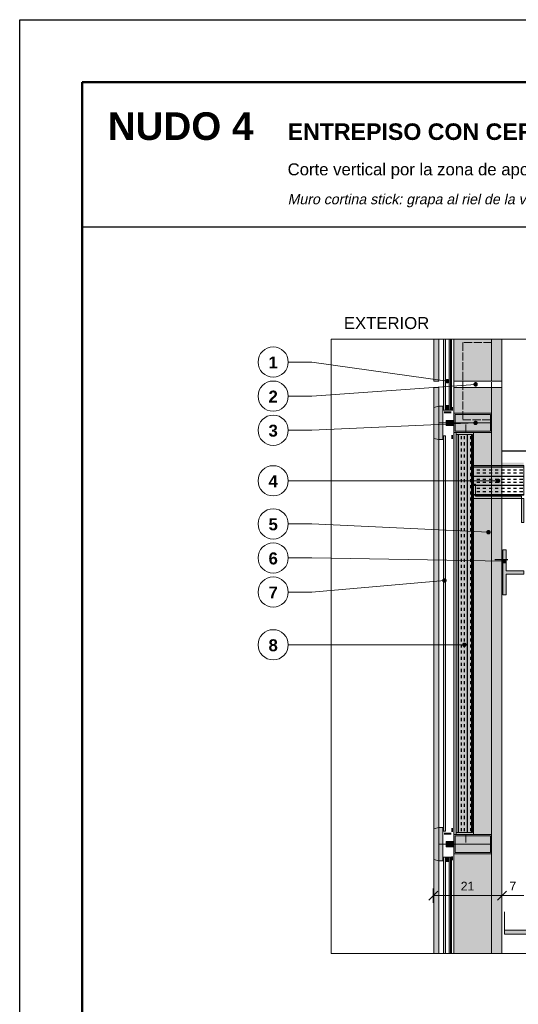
# Model space of a CAD drawing. Header units: millimetres. Extents: x 6 to 4194, y 6 to 5934.
# Tile 2 of 3: x 6 to 1558, y 2872 to 5934. Entities that reach past the tile are written whole.
import ezdxf
from ezdxf.enums import TextEntityAlignment as Align

# ---------------------------------------------------------------- set-up
doc = ezdxf.new("R2010")
doc.units = ezdxf.units.MM
doc.header["$LTSCALE"] = 20
doc.linetypes.add('DASHED', pattern=[1.524, 1.27, -0.254])
for name, color, linetype in [('A-ACERO', 250, 'Continuous'), ('A-AISLACION-LANA', 40, 'Continuous'), ('A-ALUMINIO', 253, 'Continuous'), ('A-CONTORNOS', 7, 'Continuous'), ('A-NEOPRENO-SELLADORES', 7, 'Continuous'), ('A-PROYECCION-OCULTO', 8, 'DASHED'), ('A-SELLADOR-INTUMESCENTE', 1, 'Continuous'), ('A-VIDRIO', 4, 'Continuous'), ('A-VISTA', 8, 'Continuous'), ('X-COTAS', 3, 'Continuous'), ('X-MARCO', 7, 'Continuous'), ('X-REFERENCIAS', 1, 'Continuous'), ('X-TEXTOS', 7, 'Continuous')]:
    doc.layers.add(name, color=color, linetype=linetype)
doc.styles.add('ARIAL', font='arial.ttf')
doc.styles.add('ARIAL-B', font='arialbd.ttf')

msp = doc.modelspace()

# ---------------------------------------------------------------- hatches: boundary and pattern name
at = {"layer": 'A-ACERO', "true_color": 0x333333}
h = msp.add_hatch(color=250, dxfattribs=at)
h.dxf.hatch_style = 1
h.paths.add_polyline_path([(1327, 4710), (1349, 4710), (1349, 4716), (1327, 4716)])
at = {"layer": 'A-ACERO', "true_color": 0x3b3b3b}
h = msp.add_hatch(color=250, dxfattribs=at)
h.dxf.hatch_style = 1
h.paths.add_polyline_path([(1365, 3400), (1418, 3400), (1418, 4650), (1365, 4650), (1365, 4644), (1412, 4644), (1412, 3406), (1365, 3406)])
h = msp.add_hatch(color=250, dxfattribs=at)
h.dxf.hatch_style = 1
h.paths.add_polyline_path([(1418, 4490), (1418, 4445), (1575, 4445), (1575, 4370), (1568, 4370), (1568, 4452), (1425, 4452), (1425, 4490)])
h = msp.add_hatch(color=250, dxfattribs=at)
h.dxf.hatch_style = 1
h.paths.add_polyline_path([(1510, 4145), (1520, 4145), (1520, 4210), (1575, 4210), (1575, 4220), (1520, 4220), (1520, 4285), (1510, 4285)])
at = {"layer": 'A-ACERO', "true_color": 0x333333}
h = msp.add_hatch(color=250, dxfattribs=at)
h.dxf.hatch_style = 1
h.paths.add_polyline_path([(1327, 3400), (1349, 3400), (1349, 3406), (1327, 3406)])
at = {"layer": 'A-AISLACION-LANA'}
h = msp.add_hatch(dxfattribs=at)
h.set_pattern_fill('INSUL', color=256, scale=3, angle=90)
h.paths.add_polyline_path([(1365, 3406), (1415, 3406), (1415, 4644), (1365, 4644)])
h = msp.add_hatch(dxfattribs=at)
h.set_pattern_fill('INSUL', color=256, scale=3)
h.paths.add_polyline_path([(1418, 4455), (1575, 4455), (1575, 4548), (1418, 4548)])
at = {"layer": 'A-ALUMINIO', "true_color": 0xb9c0c6}
h = msp.add_hatch(color=9, dxfattribs=at)
h.dxf.hatch_style = 1
h.paths.add_polyline_path([(1295, 4632), (1311, 4628), (1311, 4732), (1295, 4728)])
at = {"layer": 'A-ALUMINIO', "true_color": 0x9aa3ab}
h = msp.add_hatch(color=253, dxfattribs=at)
h.dxf.hatch_style = 1
h.paths.add_polyline_path([(1311, 4628), (1323, 4628), (1323, 4732), (1311, 4732)])
h = msp.add_hatch(color=253, dxfattribs=at)
h.dxf.hatch_style = 1
h.paths.add_polyline_path([(1331, 4720), (1343, 4720), (1343, 4734), (1331, 4734)])
h = msp.add_hatch(color=253, dxfattribs=at)
h.dxf.hatch_style = 1
h.paths.add_polyline_path([(1333, 4672), (1357, 4672), (1357, 4688), (1333, 4688)])
h = msp.add_hatch(color=253, dxfattribs=at)
h.dxf.hatch_style = 1
h.paths.add_polyline_path([(1357, 4650), (1475, 4650), (1475, 4710), (1357, 4710)])
at = {"layer": 'A-ALUMINIO', "true_color": 0xb9c0c6}
h = msp.add_hatch(color=9, dxfattribs=at)
h.dxf.hatch_style = 1
h.paths.add_polyline_path([(1295, 3322), (1311, 3318), (1311, 3422), (1295, 3418)])
at = {"layer": 'A-ALUMINIO', "true_color": 0x9aa3ab}
h = msp.add_hatch(color=253, dxfattribs=at)
h.dxf.hatch_style = 1
h.paths.add_polyline_path([(1311, 3318), (1323, 3318), (1323, 3422), (1311, 3422)])
h = msp.add_hatch(color=253, dxfattribs=at)
h.dxf.hatch_style = 1
h.paths.add_polyline_path([(1357, 3340), (1475, 3340), (1475, 3400), (1357, 3400)])
h = msp.add_hatch(color=253, dxfattribs=at)
h.dxf.hatch_style = 1
h.paths.add_polyline_path([(1333, 3362), (1357, 3362), (1357, 3378), (1333, 3378)])
h = msp.add_hatch(color=253, dxfattribs=at)
h.dxf.hatch_style = 1
h.paths.add_polyline_path([(1331, 3316), (1343, 3316), (1343, 3330), (1331, 3330)])
at = {"layer": 'A-NEOPRENO-SELLADORES', "true_color": 0x111111}
h = msp.add_hatch(color=250, dxfattribs=at)
h.dxf.hatch_style = 1
h.paths.add_polyline_path([(1323, 4718), (1325, 4718), (1325, 4730), (1323, 4730)])
h = msp.add_hatch(color=250, dxfattribs=at)
h.dxf.hatch_style = 1
h.paths.add_polyline_path([(1331, 4720), (1343, 4720), (1343, 4724), (1331, 4724)])
h = msp.add_hatch(color=250, dxfattribs=at)
h.dxf.hatch_style = 1
h.paths.add_polyline_path([(1350, 4718), (1355, 4718), (1355, 4730), (1350, 4730)])
h = msp.add_hatch(color=250, dxfattribs=at)
h.dxf.hatch_style = 1
h.paths.add_polyline_path([(1323, 4630), (1325, 4630), (1325, 4642), (1323, 4642)])
h = msp.add_hatch(color=250, dxfattribs=at)
h.dxf.hatch_style = 1
h.paths.add_polyline_path([(1350, 4630), (1355, 4630), (1355, 4642), (1350, 4642)])
h = msp.add_hatch(color=250, dxfattribs=at)
h.dxf.hatch_style = 1
h.paths.add_polyline_path([(1323, 3408), (1325, 3408), (1325, 3420), (1323, 3420)])
h = msp.add_hatch(color=250, dxfattribs=at)
h.dxf.hatch_style = 1
h.paths.add_polyline_path([(1350, 3408), (1355, 3408), (1355, 3420), (1350, 3420)])
h = msp.add_hatch(color=250, dxfattribs=at)
h.dxf.hatch_style = 1
h.paths.add_polyline_path([(1323, 3320), (1325, 3320), (1325, 3332), (1323, 3332)])
h = msp.add_hatch(color=250, dxfattribs=at)
h.dxf.hatch_style = 1
h.paths.add_polyline_path([(1331, 3326), (1343, 3326), (1343, 3330), (1331, 3330)])
h = msp.add_hatch(color=250, dxfattribs=at)
h.dxf.hatch_style = 1
h.paths.add_polyline_path([(1350, 3320), (1355, 3320), (1355, 3332), (1350, 3332)])
at = {"layer": 'A-SELLADOR-INTUMESCENTE', "true_color": 0xc0392b}
h = msp.add_hatch(color=22, dxfattribs=at)
h.dxf.hatch_style = 1
h.paths.add_polyline_path([(1418, 4548), (1575, 4548), (1575, 4556), (1418, 4556)])
at = {"layer": 'A-VIDRIO', "true_color": 0xbfe3f0}
h = msp.add_hatch(color=254, dxfattribs=at)
h.dxf.hatch_style = 1
h.paths.add_polyline_path([(1325, 4940), (1325, 4720), (1331, 4720), (1331, 4940)])
h = msp.add_hatch(color=254, dxfattribs=at)
h.dxf.hatch_style = 1
h.paths.add_polyline_path([(1343, 4940), (1343, 4720), (1350, 4720), (1350, 4940)])
at = {"layer": 'A-VIDRIO', "true_color": 0x6f8796}
h = msp.add_hatch(color=252, dxfattribs=at)
h.dxf.hatch_style = 1
h.paths.add_polyline_path([(1325, 3410), (1331, 3410), (1331, 4640), (1325, 4640)])
at = {"layer": 'A-VIDRIO', "true_color": 0xbfe3f0}
h = msp.add_hatch(color=254, dxfattribs=at)
h.dxf.hatch_style = 1
h.paths.add_polyline_path([(1325, 3030), (1331, 3030), (1331, 3330), (1325, 3330)])
h = msp.add_hatch(color=254, dxfattribs=at)
h.dxf.hatch_style = 1
h.paths.add_polyline_path([(1343, 3030), (1350, 3030), (1350, 3330), (1343, 3330)])
at = {"layer": 'A-VISTA', "true_color": 0xe9ecee}
h = msp.add_hatch(color=7, dxfattribs=at)
h.dxf.hatch_style = 1
h.paths.add_polyline_path([(1295, 4940), (1295, 4810), (1311, 4810), (1311, 4940)])
at = {"layer": 'A-VISTA', "true_color": 0xe3e7ea}
h = msp.add_hatch(color=254, dxfattribs=at)
h.dxf.hatch_style = 1
h.paths.add_polyline_path([(1357, 4940), (1357, 4810), (1507, 4810), (1507, 4940)])
at = {"layer": 'A-VISTA', "true_color": 0xe9ecee}
h = msp.add_hatch(color=7, dxfattribs=at)
h.dxf.hatch_style = 1
h.paths.add_polyline_path([(1295, 3030), (1311, 3030), (1311, 4790), (1295, 4790)])
at = {"layer": 'A-VISTA', "true_color": 0xe3e7ea}
h = msp.add_hatch(color=254, dxfattribs=at)
h.dxf.hatch_style = 1
h.paths.add_polyline_path([(1357, 3030), (1507, 3030), (1507, 4790), (1357, 4790)])
at = {"layer": 'A-VISTA', "true_color": 0xf2f2f2}
h = msp.add_hatch(color=7, dxfattribs=at)
h.dxf.hatch_style = 1
h.paths.add_polyline_path([(1515, 3090), (3225, 3090), (3225, 3102.5), (1515, 3102.5)])
at = {"layer": 'X-REFERENCIAS'}
h = msp.add_hatch(color=7, dxfattribs=at)
h.dxf.hatch_style = 1
h.paths.add_polyline_path([(1344, 4810), (1343.7, 4812.2), (1342.7, 4814.1), (1341.1, 4815.7), (1339.2, 4816.7), (1337, 4817), (1334.8, 4816.7), (1332.9, 4815.7), (1331.3, 4814.1), (1330.3, 4812.2), (1330, 4810), (1330.3, 4807.8), (1331.3, 4805.9), (1332.9, 4804.3), (1334.8, 4803.3), (1337, 4803), (1339.2, 4803.3), (1341.1, 4804.3), (1342.7, 4805.9), (1343.7, 4807.8)])
h = msp.add_hatch(color=7, dxfattribs=at)
h.dxf.hatch_style = 1
h.paths.add_polyline_path([(1432, 4800), (1431.7, 4802.2), (1430.7, 4804.1), (1429.1, 4805.7), (1427.2, 4806.7), (1425, 4807), (1422.8, 4806.7), (1420.9, 4805.7), (1419.3, 4804.1), (1418.3, 4802.2), (1418, 4800), (1418.3, 4797.8), (1419.3, 4795.9), (1420.9, 4794.3), (1422.8, 4793.3), (1425, 4793), (1427.2, 4793.3), (1429.1, 4794.3), (1430.7, 4795.9), (1431.7, 4797.8)])
h = msp.add_hatch(color=7, dxfattribs=at)
h.dxf.hatch_style = 1
h.paths.add_polyline_path([(1432, 4680), (1431.7, 4682.2), (1430.7, 4684.1), (1429.1, 4685.7), (1427.2, 4686.7), (1425, 4687), (1422.8, 4686.7), (1420.9, 4685.7), (1419.3, 4684.1), (1418.3, 4682.2), (1418, 4680), (1418.3, 4677.8), (1419.3, 4675.9), (1420.9, 4674.3), (1422.8, 4673.3), (1425, 4673), (1427.2, 4673.3), (1429.1, 4674.3), (1430.7, 4675.9), (1431.7, 4677.8)])
h = msp.add_hatch(color=7, dxfattribs=at)
h.dxf.hatch_style = 1
h.paths.add_polyline_path([(1502, 4500), (1501.7, 4502.2), (1500.7, 4504.1), (1499.1, 4505.7), (1497.2, 4506.7), (1495, 4507), (1492.8, 4506.7), (1490.9, 4505.7), (1489.3, 4504.1), (1488.3, 4502.2), (1488, 4500), (1488.3, 4497.8), (1489.3, 4495.9), (1490.9, 4494.3), (1492.8, 4493.3), (1495, 4493), (1497.2, 4493.3), (1499.1, 4494.3), (1500.7, 4495.9), (1501.7, 4497.8)])
h = msp.add_hatch(color=7, dxfattribs=at)
h.dxf.hatch_style = 1
h.paths.add_polyline_path([(1472, 4340), (1471.7, 4342.2), (1470.7, 4344.1), (1469.1, 4345.7), (1467.2, 4346.7), (1465, 4347), (1462.8, 4346.7), (1460.9, 4345.7), (1459.3, 4344.1), (1458.3, 4342.2), (1458, 4340), (1458.3, 4337.8), (1459.3, 4335.9), (1460.9, 4334.3), (1462.8, 4333.3), (1465, 4333), (1467.2, 4333.3), (1469.1, 4334.3), (1470.7, 4335.9), (1471.7, 4337.8)])
h = msp.add_hatch(color=7, dxfattribs=at)
h.dxf.hatch_style = 1
h.paths.add_polyline_path([(1522, 4250), (1521.7, 4252.2), (1520.7, 4254.1), (1519.1, 4255.7), (1517.2, 4256.7), (1515, 4257), (1512.8, 4256.7), (1510.9, 4255.7), (1509.3, 4254.1), (1508.3, 4252.2), (1508, 4250), (1508.3, 4247.8), (1509.3, 4245.9), (1510.9, 4244.3), (1512.8, 4243.3), (1515, 4243), (1517.2, 4243.3), (1519.1, 4244.3), (1520.7, 4245.9), (1521.7, 4247.8)])
h = msp.add_hatch(color=7, dxfattribs=at)
h.dxf.hatch_style = 1
h.paths.add_polyline_path([(1335, 4190), (1334.7, 4192.2), (1333.7, 4194.1), (1332.1, 4195.7), (1330.2, 4196.7), (1328, 4197), (1325.8, 4196.7), (1323.9, 4195.7), (1322.3, 4194.1), (1321.3, 4192.2), (1321, 4190), (1321.3, 4187.8), (1322.3, 4185.9), (1323.9, 4184.3), (1325.8, 4183.3), (1328, 4183), (1330.2, 4183.3), (1332.1, 4184.3), (1333.7, 4185.9), (1334.7, 4187.8)])
h = msp.add_hatch(color=7, dxfattribs=at)
h.dxf.hatch_style = 1
h.paths.add_polyline_path([(1397, 3990), (1396.7, 3992.2), (1395.7, 3994.1), (1394.1, 3995.7), (1392.2, 3996.7), (1390, 3997), (1387.8, 3996.7), (1385.9, 3995.7), (1384.3, 3994.1), (1383.3, 3992.2), (1383, 3990), (1383.3, 3987.8), (1384.3, 3985.9), (1385.9, 3984.3), (1387.8, 3983.3), (1390, 3983), (1392.2, 3983.3), (1394.1, 3984.3), (1395.7, 3985.9), (1396.7, 3987.8)])

# ---------------------------------------------------------------- linework, layer by layer
at = {"layer": 'A-CONTORNOS', "lineweight": 18}
for points in [[(1325, 4940), (1325, 4720), (1331, 4720), (1331, 4940)], [(1343, 4940), (1343, 4720), (1350, 4720), (1350, 4940)], [(1357, 4650), (1475, 4650), (1475, 4710), (1357, 4710)], [(1325, 3410), (1331, 3410), (1331, 4640), (1325, 4640)], [(1365, 3406), (1415, 3406), (1415, 4644), (1365, 4644)], [(1418, 4455), (1575, 4455), (1575, 4548), (1418, 4548)], [(1357, 3340), (1475, 3340), (1475, 3400), (1357, 3400)], [(1325, 3030), (1331, 3030), (1331, 3330), (1325, 3330)], [(1343, 3030), (1350, 3030), (1350, 3330), (1343, 3330)], [(1515, 3090), (3225, 3090), (3225, 3102.5), (1515, 3102.5)]]:
    msp.add_lwpolyline(points, close=True, dxfattribs=at)
at = {"layer": 'A-CONTORNOS', "lineweight": 13}
for points in [[(1346.5, 4720), (1346.5, 4940)], [(1475, 4810), (1475, 4940)], [(1475, 3030), (1475, 4790)], [(1311, 4680), (1395, 4680)], [(1361, 4680), (1471, 4680)], [(1395, 4675), (1395, 4650)], [(1395, 3375), (1395, 3400)], [(1311, 3370), (1395, 3370)], [(1361, 3370), (1471, 3370)], [(1346.5, 3030), (1346.5, 3330)]]:
    msp.add_lwpolyline(points, dxfattribs=at)
for points in [[(1295, 4632), (1311, 4628), (1311, 4732), (1295, 4728)], [(1311, 4628), (1323, 4628), (1323, 4732), (1311, 4732)], [(1331, 4720), (1343, 4720), (1343, 4734), (1331, 4734)], [(1333, 4672), (1357, 4672), (1357, 4688), (1333, 4688)], [(1361, 4654), (1471, 4654), (1471, 4706), (1361, 4706)], [(1365, 3400), (1418, 3400), (1418, 4650), (1365, 4650), (1365, 4644), (1412, 4644), (1412, 3406), (1365, 3406)], [(1418, 4490), (1418, 4445), (1575, 4445), (1575, 4370), (1568, 4370), (1568, 4452), (1425, 4452), (1425, 4490)], [(1510, 4145), (1520, 4145), (1520, 4210), (1575, 4210), (1575, 4220), (1520, 4220), (1520, 4285), (1510, 4285)], [(1295, 3322), (1311, 3318), (1311, 3422), (1295, 3418)], [(1311, 3318), (1323, 3318), (1323, 3422), (1311, 3422)], [(1333, 3362), (1357, 3362), (1357, 3378), (1333, 3378)], [(1361, 3344), (1471, 3344), (1471, 3396), (1361, 3396)], [(1331, 3316), (1343, 3316), (1343, 3330), (1331, 3330)]]:
    msp.add_lwpolyline(points, close=True, dxfattribs=at)
at = {"layer": 'A-CONTORNOS', "lineweight": 25}
for points in [[(1507, 4593), (1655, 4593)], [(1485, 4255), (1525, 4255)]]:
    msp.add_lwpolyline(points, dxfattribs=at)
at = {"layer": 'A-CONTORNOS', "lineweight": 18}
msp.add_lwpolyline([(1515, 3160), (1515, 3090), (1555, 3090)], dxfattribs=at)
at = {"layer": 'A-PROYECCION-OCULTO', "lineweight": 13}
msp.add_lwpolyline([(1385, 4690), (1475, 4690), (1475, 4930), (1385, 4930)], close=True, dxfattribs=at)
at = {"layer": 'A-VISTA', "lineweight": 13}
for points in [[(1295, 4940), (1295, 4810), (1311, 4810), (1311, 4940)], [(1357, 4940), (1357, 4810), (1507, 4810), (1507, 4940)], [(1357, 4790), (1507, 4790), (1507, 4810), (1357, 4810)], [(1295, 3030), (1311, 3030), (1311, 4790), (1295, 4790)], [(1357, 3030), (1507, 3030), (1507, 4790), (1357, 4790)]]:
    msp.add_lwpolyline(points, close=True, dxfattribs=at)
at = {"layer": 'X-COTAS', "lineweight": 25}
for points in [[(1279, 3196), (1307, 3224)], [(1493, 3196), (1521, 3224)], [(1493, 3196), (1521, 3224)]]:
    msp.add_lwpolyline(points, dxfattribs=at)
at = {"layer": 'X-COTAS', "lineweight": 13}
for points in [[(1293, 3232), (1293, 3188)], [(1507, 3232), (1507, 3188)], [(1507, 3232), (1507, 3188)], [(1293, 3210), (1507, 3210)], [(1507, 3210), (1575, 3210)]]:
    msp.add_lwpolyline(points, dxfattribs=at)
at = {"layer": 'X-MARCO', "lineweight": 30}
msp.add_lwpolyline([(6, 5934), (4194, 5934), (4194, 6), (6, 6)], close=True, dxfattribs=at)
at = {"layer": 'X-MARCO', "lineweight": 50}
msp.add_lwpolyline([(200, 5740), (4000, 5740), (4000, 200), (200, 200)], close=True, dxfattribs=at)
at = {"layer": 'X-REFERENCIAS', "lineweight": 13}
for points in [[(1337, 4810), (915, 4869.3), (842, 4869.3)], [(1425, 4800), (915, 4763.3), (842, 4763.3)], [(1425, 4680), (915, 4657.3), (842, 4657.3)], [(1495, 4500), (915, 4500), (842, 4500)], [(1465, 4340), (915, 4366), (842, 4366)], [(1515, 4250), (915, 4260), (842, 4260)], [(1328, 4190), (915, 4154), (842, 4154)], [(1390, 3990), (915, 3990), (842, 3990)]]:
    msp.add_lwpolyline(points, dxfattribs=at)
at = {"layer": 'X-REFERENCIAS', "lineweight": 18}
for centre in [(795, 4869.3), (795, 4763.3), (795, 4657.3), (795, 4500), (795, 4366), (795, 4260), (795, 4154), (795, 3990)]:
    msp.add_circle(centre, 47, dxfattribs=at)
at = {"layer": 'X-TEXTOS', "lineweight": 25}
msp.add_lwpolyline([(200, 5290), (4000, 5290)], dxfattribs=at)
at = {"layer": 'X-TEXTOS', "lineweight": 13}
msp.add_lwpolyline([(975, 4940), (3225, 4940), (3225, 3030), (975, 3030)], close=True, dxfattribs=at)

# ---------------------------------------------------------------- texts
at = {"layer": 'X-COTAS', "style": 'ARIAL'}
for s, height, p in [('21', 27.21, (1400, 3226)), ('7', 27.2, (1541, 3226))]:
    msp.add_text(s, height=height, dxfattribs=at).set_placement(p, align=Align.CENTER)
at = {"layer": 'X-REFERENCIAS', "style": 'ARIAL-B'}
for s, p in [('1', (795, 4849.3)), ('2', (795, 4743.3)), ('3', (795, 4637.3)), ('4', (795, 4480)), ('5', (795, 4346)), ('6', (795, 4240)), ('7', (795, 4134)), ('8', (795, 3970))]:
    msp.add_text(s, height=37.2, dxfattribs=at).set_placement(p, align=Align.CENTER)
at = {"layer": 'X-TEXTOS'}
for s, height, style, p in [('NUDO 4', 85.92, 'ARIAL-B', (280, 5560)), ('ENTREPISO CON CERRAMIENTO EXTERIOR VIDRIADO', 51.552, 'ARIAL-B', (840, 5560)), ('Corte vertical por la zona de apoyo de la viga VL · ESCALA 1:20', 37.232, 'ARIAL', (840, 5450)), ('EXTERIOR', 37.23, 'ARIAL', (1015, 4972))]:
    msp.add_text(s, height=height, dxfattribs=dict(at, style=style)).set_placement(p)
at = {"layer": 'X-TEXTOS', "style": 'ARIAL', "oblique": 12}
msp.add_text('Muro cortina stick: grapa al riel de la viga L, junta de dilatación y barrera cortafuego en el frente de losa', height=31.504, dxfattribs=at).set_placement((840, 5360))

doc.saveas('drawing.dxf')
